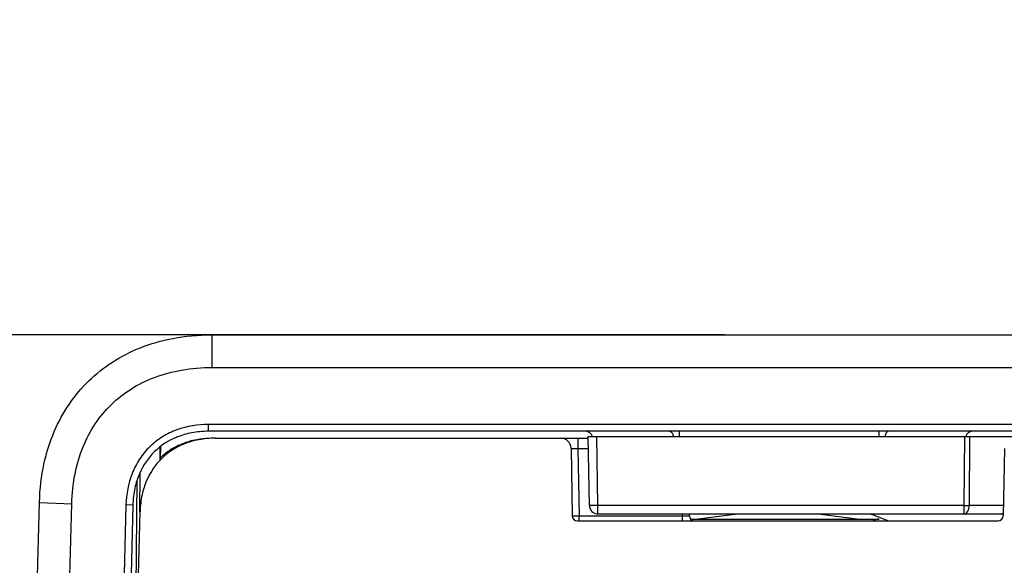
# Model space of a CAD drawing. Header units: inches. Extents: x 0 to 22, y 0 to 17.
# Tile 11 of 56: x 2.736 to 3.861, y 5.825 to 6.449. Entities that reach past the tile are written whole.
import ezdxf

# ---------------------------------------------------------------- set-up
doc = ezdxf.new("R2010")
doc.units = ezdxf.units.IN
doc.header["$LTSCALE"] = 1.21
doc.header["$MEASUREMENT"] = 0
doc.layers.get('0').update_dxf_attribs({"linetype": 'CONTINUOUS'})
doc.layers.add('02___PRT_ALL_AXES', color=7, linetype='CONTINUOUS')
doc.layers.add('DIMENSIONS', color=7, linetype='CONTINUOUS')
doc.styles.get("Standard").update_dxf_attribs({"font": 'txt', "width": 0.8})
doc.dimstyles.new('DIMSTYLE_2', dxfattribs={"dimtxt": 0.125, "dimasz": 0.18, "dimexe": 0.125, "dimexo": 0.0625, "dimgap": 0.0625, "dimtad": 0, "dimtih": 1, "dimtoh": 1, "dimdsep": 46, "dimtxsty": 'STANDARD', "dimblk": '_FILLED', "dimblk1": '_FILLED', "dimblk2": '_FILLED', "dimcen": 0.09, "dimadec": 0, "dimazin": 0, "dimtfac": 1, "dimtofl": 0, "dimtmove": 0, "dimatfit": 3, "dimldrblk": '_FILLED', "dimfxl": 1, "dimtolj": 1, "dimarcsym": 0})
doc.dimstyles.new('DIMSTYLE_3', dxfattribs={"dimtxt": 0.125, "dimasz": 0.18, "dimexe": 0.125, "dimexo": 0.0625, "dimgap": 0.0625, "dimtad": 0, "dimtih": 1, "dimtoh": 1, "dimdsep": 46, "dimtxsty": 'STANDARD', "dimblk": '_FILLED', "dimblk1": '_FILLED', "dimblk2": '_FILLED', "dimcen": 0.09, "dimadec": 0, "dimazin": 0, "dimtp": 0.001, "dimtm": 0.001, "dimtfac": 1, "dimtofl": 0, "dimtmove": 0, "dimatfit": 3, "dimldrblk": '_FILLED', "dimfxl": 1, "dimtolj": 1, "dimarcsym": 0})

# ---------------------------------------------------------------- blocks, each defined once
blk = doc.blocks.new('_FILLED')
at = {"color": 0, "linetype": 'BYBLOCK'}
blk.add_solid([(0, 0), (-1, 0.1736), (-1, -0.1736)], dxfattribs=at)
blk = doc.blocks.new('*D8')
at = {"layer": 'DIMENSIONS', "color": 2, "linetype": 'CONTINUOUS'}
for p, q in [((5.2575, 6.0887), (5.2575, 6.4487)), ((4.3147, 6.0887), (5.3825, 6.0887)), ((3.6664, 5.5474), (5.3825, 5.5474)), ((5.2575, 5.5474), (5.2575, 5.1874))]:
    blk.add_line(p, q, dxfattribs=at)
at = {"layer": 'DIMENSIONS', "color": 2, "linetype": 'CONTINUOUS', "xscale": 0.18, "yscale": 0.18, "zscale": 0.18}
for p, rotation in [((5.2575, 6.0887), 270), ((5.2575, 5.5474), 90)]:
    blk.add_blockref('_FILLED', p, dxfattribs=dict(at, rotation=rotation))
at = {"layer": 'DIMENSIONS', "color": 2, "linetype": 'CONTINUOUS', "insert": (5.2575, 5.8806), "char_height": 0.125, "width": 1.225, "attachment_point": 2, "line_spacing_factor": 0.9}
blk.add_mtext('13.75{\\Ftxt.shx;\\W1.000000;\\H0.125000; }[.541]', dxfattribs=at)
blk = doc.blocks.new('*D11')
at = {"layer": 'DIMENSIONS', "color": 2, "linetype": 'CONTINUOUS'}
for p, q in [((3.5414, 6.0887), (1.8608, 6.0887)), ((1.9858, 6.0887), (1.9858, 5.6675)), ((1.9858, 4.9962), (1.9858, 5.4175)), ((3.5414, 4.9962), (1.8608, 4.9962))]:
    blk.add_line(p, q, dxfattribs=at)
at = {"layer": 'DIMENSIONS', "color": 2, "linetype": 'CONTINUOUS', "xscale": 0.18, "yscale": 0.18, "zscale": 0.18}
for p, rotation in [((1.9858, 6.0887), 90), ((1.9858, 4.9962), 270)]:
    blk.add_blockref('_FILLED', p, dxfattribs=dict(at, rotation=rotation))
at = {"layer": 'DIMENSIONS', "color": 2, "linetype": 'CONTINUOUS', "insert": (1.9858, 5.605), "char_height": 0.125, "width": 1.325, "attachment_point": 2, "line_spacing_factor": 0.9}
blk.add_mtext('27.75{\\Ftxt.shx;\\W1.000000;\\H0.125000; }[1.093]', dxfattribs=at)

msp = doc.modelspace()

# ---------------------------------------------------------------- linework, layer by layer
at = {"color": 7, "linetype": 'CONTINUOUS'}
for p, q in [((2.9557, 6.0887), (2.9557, 6.0513)), ((2.9557, 6.0887), (4.2522, 6.0887)), ((2.9557, 6.0513), (4.2522, 6.0513)), ((2.9522, 5.9785), (2.9522, 5.9863)), ((4.2556, 5.9863), (2.9522, 5.9863)), ((4.2556, 5.9785), (2.9522, 5.9785)), ((3.4899, 5.9785), (3.4899, 5.9726)), ((3.718, 5.9785), (3.718, 5.9726)), ((2.9601, 5.9706), (3.3858, 5.9706)), ((3.3741, 5.9706), (3.3741, 5.959)), ((3.3872, 5.8937), (3.3858, 5.9726)), ((3.3858, 5.9726), (3.8706, 5.9726)), ((3.397, 5.8937), (3.3957, 5.9726)), ((3.8156, 5.9726), (3.8152, 5.8937)), ((3.8216, 5.9726), (3.8211, 5.8937)), ((2.8965, 5.9606), (2.8963, 5.9452)), ((2.897, 5.9611), (2.8968, 5.9457)), ((3.3662, 5.959), (3.3676, 5.882)), ((3.3662, 5.959), (3.3741, 5.959)), ((3.3741, 5.959), (3.3755, 5.882)), ((3.3741, 5.959), (3.3861, 5.959)), ((3.8613, 5.959), (3.8599, 5.882)), ((2.8735, 5.8866), (2.8739, 5.9315)), ((2.8686, 5.6889), (2.8704, 5.9227)), ((2.7368, 5.0538), (2.7589, 5.8971)), ((2.7589, 5.8971), (2.7958, 5.8956)), ((2.7778, 5.2092), (2.7958, 5.8956)), ((2.8577, 5.8943), (2.8382, 5.1463)), ((2.8656, 5.8942), (2.846, 5.1464)), ((2.8544, 5.1456), (2.8738, 5.8866)), ((2.8656, 5.8942), (2.8577, 5.8943)), ((3.397, 5.8937), (3.3872, 5.8937)), ((3.397, 5.884), (3.397, 5.8937)), ((3.8152, 5.8937), (3.397, 5.8937)), ((3.8576, 5.884), (3.397, 5.884)), ((3.4936, 5.882), (3.4936, 5.884)), ((3.5015, 5.882), (3.5015, 5.884)), ((3.5565, 5.884), (3.5116, 5.8781)), ((3.6513, 5.884), (3.6962, 5.8781)), ((3.8152, 5.8937), (3.8152, 5.884)), ((3.8601, 5.8937), (3.8211, 5.8937)), ((3.3676, 5.882), (3.3755, 5.882)), ((3.3735, 5.8761), (3.854, 5.8761)), ((3.3755, 5.8761), (3.3755, 5.882)), ((3.3755, 5.882), (3.4936, 5.882)), ((3.4936, 5.8761), (3.4936, 5.882)), ((3.4936, 5.882), (3.5015, 5.882)), ((3.503, 5.8781), (3.7181, 5.8781))]:
    msp.add_line(p, q, dxfattribs=at)
for centre, radius, start, end in [((3.383, 5.9706), 0.00787, 14.4939, 90), ((3.8249, 5.9706), 0.00787, 90, 164.1667), ((2.9471, 5.8946), 0.0832, 110.509, 114.7094), ((3.3544, 5.9588), 0.0118, 1, 90), ((2.9499, 5.8926), 0.0767, 130.0483, 133.711), ((2.9495, 5.893), 0.0762, 120.9861, 130.0385), ((3.397, 5.8939), 0.00984, 181, 270), ((3.8182, 6.3304), 0.4368, 269.6088, 270.3912), ((3.8152, 5.8877), 0.00364, 270.0483, 279.791), ((3.8576, 5.8939), 0.00991, 270.0603, 284.0503), ((3.3735, 5.8821), 0.00591, 181, 270), ((3.5074, 5.8821), 0.00591, 181, 270), ((3.7181, 5.8663), 0.0118, 90, 123.4916), ((3.854, 5.8821), 0.00591, 270, 359)]:
    msp.add_arc(centre, radius, start, end, dxfattribs=at)
for points, knots in [([(2.7589, 5.8971), (2.7593, 5.913), (2.763, 5.9421), (2.7789, 5.9913), (2.8121, 6.0392), (2.8609, 6.0712), (2.9106, 6.0858), (2.9397, 6.0887), (2.9557, 6.0887)], [0, 0, 0, 0, 0.125, 0.25, 0.5, 0.75, 0.875, 1, 1, 1, 1]), ([(2.7958, 5.8956), (2.796, 5.9071), (2.7984, 5.9293), (2.8075, 5.9603), (2.8216, 5.9873), (2.8403, 6.0098), (2.8633, 6.0279), (2.8906, 6.0413), (2.9219, 6.0496), (2.9442, 6.0514), (2.9557, 6.0514)], [0, 0, 0, 0, 0.137659, 0.266061, 0.385598, 0.499975, 0.614353, 0.733893, 0.862311, 1, 1, 1, 1]), ([(2.9522, 5.9863), (2.94, 5.9863), (2.9213, 5.9834), (2.8991, 5.9727), (2.8844, 5.9613), (2.8727, 5.947), (2.8614, 5.9251), (2.8581, 5.9065), (2.8577, 5.8943)], [0, 0, 0, 0, 0.249601, 0.374814, 0.500014, 0.625212, 0.750418, 1, 1, 1, 1]), ([(2.9522, 5.9785), (2.9452, 5.9785), (2.9324, 5.9772), (2.9105, 5.9708), (2.8891, 5.9567), (2.8744, 5.9356), (2.8674, 5.914), (2.8658, 5.9012), (2.8656, 5.8942)], [0, 0, 0, 0, 0.125, 0.25, 0.5, 0.75, 0.875, 1, 1, 1, 1]), ([(3.4787, 5.9785), (3.4792, 5.9785), (3.4803, 5.9781), (3.4816, 5.9768), (3.4825, 5.9749), (3.4829, 5.9734), (3.483, 5.9726)], [0, 0, 0, 0, 0.191079, 0.417352, 0.689422, 1, 1, 1, 1]), ([(3.7291, 5.9785), (3.7286, 5.9785), (3.7275, 5.9781), (3.7262, 5.9768), (3.7253, 5.9749), (3.7249, 5.9734), (3.7248, 5.9726)], [0, 0, 0, 0, 0.191079, 0.417351, 0.689422, 1, 1, 1, 1]), ([(2.9601, 5.9706), (2.9531, 5.9706), (2.9404, 5.9694), (2.9186, 5.9629), (2.8972, 5.9489), (2.8826, 5.9279), (2.8756, 5.9063), (2.874, 5.8936), (2.8738, 5.8866)], [0, 0, 0, 0, 0.125, 0.25, 0.5, 0.75, 0.875, 1, 1, 1, 1]), ([(2.9529, 5.9705), (2.9478, 5.9703), (2.9368, 5.969), (2.9227, 5.9648), (2.914, 5.9605), (2.9103, 5.9583)], [0, 0, 0, 0, 0.291141, 0.677058, 1, 1, 1, 1]), ([(3.8158, 5.8841), (3.8165, 5.8842), (3.8181, 5.885), (3.8198, 5.8873), (3.8209, 5.8903), (3.8211, 5.8925), (3.8211, 5.8937)], [0, 0, 0, 0, 0.195107, 0.428404, 0.70185, 1, 1, 1, 1]), ([(3.86, 5.8846), (3.8598, 5.8845), (3.859, 5.8842), (3.8582, 5.884), (3.8576, 5.884)], [0, 0, 0, 0, 0.256089, 1, 1, 1, 1])]:
    msp.add_open_spline(points, degree=3, knots=knots, dxfattribs=at)
at = {"layer": '02___PRT_ALL_AXES', "color": 7, "linetype": 'CONTINUOUS'}
msp.add_arc((3.6039, 5.5867), 0.315, 66.7762, 70.7249, dxfattribs=at)

# ---------------------------------------------------------------- dimensions: what is measured, and where the dimension line sits
at = {"layer": 'DIMENSIONS', "color": 2, "linetype": 'CONTINUOUS'}
for base, p1, p2, angle, dimstyle, picture, middle in [((5.2575, 5.5474), (4.2522, 6.0887), (3.6039, 5.5474), 270, 'DIMSTYLE_2', '*D8', (5.2575, 5.8181)), ((1.9858, 6.0887), (3.6039, 4.9962), (3.6039, 6.0887), 90, 'DIMSTYLE_3', '*D11', (1.9858, 5.5425))]:
    dim = msp.add_linear_dim(base=base, p1=p1, p2=p2, angle=angle, dimstyle=dimstyle, dxfattribs=at)
    dim.commit()
    dim.dimension.update_dxf_attribs({"geometry": picture, "text_midpoint": middle, "dimtype": 160})

doc.saveas('drawing.dxf')
